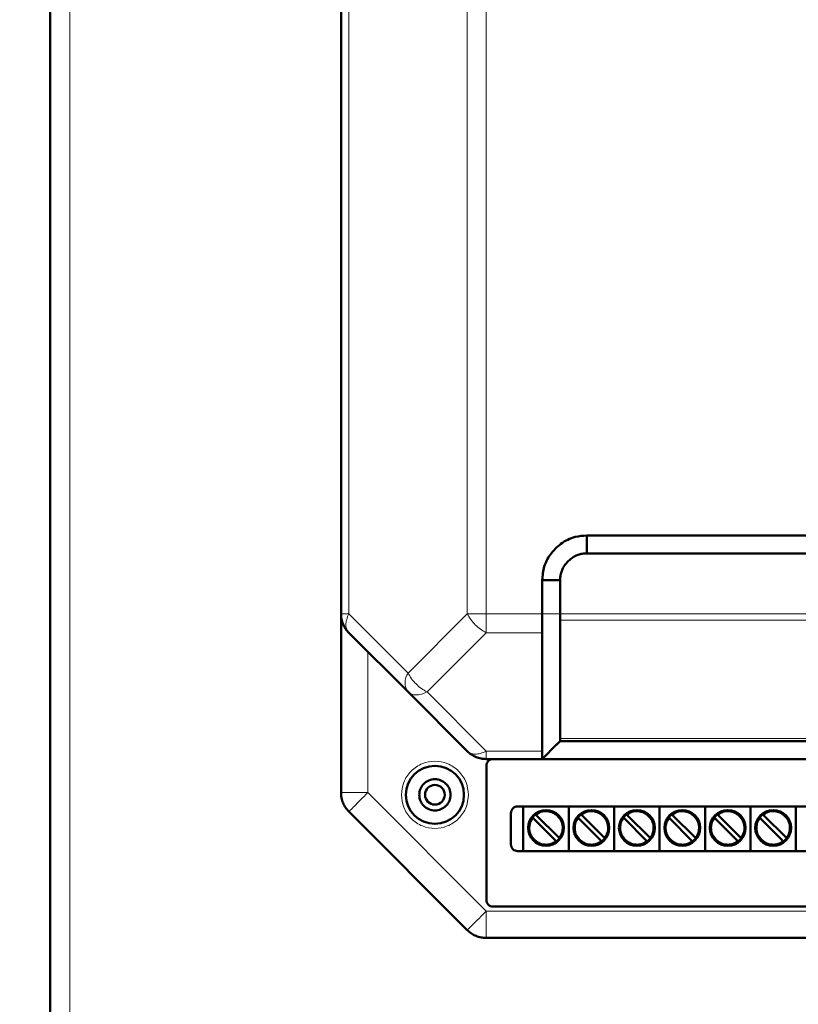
# Model space of a CAD drawing. Header units: millimetres. Extents: x 0 to 420, y 0 to 297.
# Tile 3 of 12: x 48 to 82, y 106 to 150. Entities that reach past the tile are written whole.
import ezdxf

# ---------------------------------------------------------------- set-up
doc = ezdxf.new("R2010")
doc.units = ezdxf.units.MM
doc.styles.add('SLDTEXTSTYLE0', font='TXT', dxfattribs={"width": 0.7, "bigfont": 'bigfont'})
doc.styles.add('SLDTEXTSTYLE1', font='TXT', dxfattribs={"width": 0.7})
doc.dimstyles.new('SLDDIMSTYLE0', dxfattribs={"dimtxt": 5, "dimasz": 5, "dimexe": 0, "dimexo": 0.0625, "dimgap": 1.25, "dimtad": 2, "dimdec": 1, "dimlfac": 2.5, "dimrnd": 1e-09, "dimzin": 12, "dimdsep": 46, "dimtxsty": 'SLDTEXTSTYLE1', "dimsah": 1, "dimcen": 0.09, "dimadec": 0, "dimazin": 3, "dimtfac": 1, "dimtdec": 3, "dimtofl": 0, "dimtmove": 0, "dimatfit": 3, "dimfxl": 0, "dimfrac": 2, "dimtolj": 1, "dimtzin": 12, "dimarcsym": 0})

# ---------------------------------------------------------------- blocks, each defined once
blk = doc.blocks.new('_D_1')
at = {"color": 7, "linetype": 'Continuous', "lineweight": 0}
for p, q in [((62.899, 233.152), (37.909, 233.152)), ((38.909, 233.152), (38.909, 84.952)), ((62.899, 84.952), (37.909, 84.952))]:
    blk.add_line(p, q, dxfattribs=at)
at = {"color": 7, "linetype": 'Continuous', "lineweight": 18}
for points in [[(38.909, 233.152), (38.139, 228.152), (39.678, 228.152)], [(38.909, 84.952), (39.678, 89.952), (38.139, 89.952)]]:
    blk.add_solid(points, dxfattribs=at)
at = {"color": 7, "linetype": 'Continuous', "lineweight": 18, "insert": (32.463, 157.451), "char_height": 5, "attachment_point": 1, "rotation": 90, "style": 'SLDTEXTSTYLE0'}
blk.add_mtext('В', dxfattribs=at)

msp = doc.modelspace()

# ---------------------------------------------------------------- linework, layer by layer
at = {"color": 7, "linetype": 'Continuous', "lineweight": 50}
for p, q in [((48.909, 220.189), (48.909, 97.715)), ((61.909, 205.855), (61.909, 123.849)), ((72.909, 127.352), (112.909, 127.352)), ((72.909, 127.352), (72.909, 126.552)), ((72.909, 126.552), (112.909, 126.552)), ((70.909, 123.849), (70.909, 125.352)), ((71.709, 125.352), (70.909, 125.352)), ((71.709, 123.849), (71.709, 125.352)), ((61.909, 115.849), (61.909, 123.849)), ((71.709, 118.269), (71.708, 123.566)), ((62.26, 123), (64.909, 120.352)), ((64.909, 120.352), (67.557, 117.703)), ((114.108, 118.152), (71.709, 118.152)), ((70.908, 117.352), (71.568, 118.012)), ((70.909, 117.352), (68.406, 117.352)), ((70.908, 117.352), (114.909, 117.352)), ((68.409, 111.052), (68.409, 117.052)), ((62.26, 115), (67.557, 109.703)), ((69.809, 115.232), (116.009, 115.232)), ((70.061, 115.232), (70.061, 113.232)), ((72.093, 115.232), (72.093, 113.232)), ((74.125, 115.232), (74.125, 113.232)), ((76.157, 115.232), (76.157, 113.232)), ((78.189, 115.232), (78.189, 113.232)), ((80.221, 115.232), (80.221, 113.232)), ((82.253, 115.232), (82.253, 113.232)), ((69.509, 113.532), (69.509, 114.932)), ((71.51, 113.697), (70.502, 114.705)), ((70.643, 114.847), (71.651, 113.838)), ((73.542, 113.697), (72.534, 114.705)), ((72.675, 114.847), (73.683, 113.838)), ((75.574, 113.697), (74.566, 114.705)), ((74.707, 114.847), (75.715, 113.838)), ((77.606, 113.697), (76.598, 114.705)), ((76.739, 114.847), (77.747, 113.838)), ((79.638, 113.697), (78.63, 114.705)), ((78.771, 114.847), (79.779, 113.838)), ((81.67, 113.697), (80.662, 114.705)), ((80.803, 114.847), (81.811, 113.838)), ((116.009, 113.232), (69.809, 113.232)), ((117.109, 110.752), (68.709, 110.752)), ((68.406, 109.352), (117.412, 109.352))]:
    msp.add_line(p, q, dxfattribs=at)
at = {"color": 9, "linetype": 'Continuous', "lineweight": 18}
for p, q in [((49.789, 220.072), (49.789, 97.832)), ((62.26, 205.855), (62.26, 123.849)), ((67.557, 205.855), (67.557, 123.849)), ((68.406, 205.855), (68.406, 123.849)), ((61.909, 123.849), (62.26, 123.849)), ((62.26, 123.849), (64.909, 121.2)), ((64.909, 121.2), (67.557, 123.849)), ((68.406, 123.849), (70.909, 123.849)), ((68.406, 123.849), (68.406, 123)), ((70.909, 123.849), (71.709, 123.849)), ((71.709, 123.849), (114.109, 123.849)), ((71.709, 123.566), (114.109, 123.566)), ((68.406, 123), (65.757, 120.352)), ((68.406, 123), (70.907, 123)), ((63.109, 122.152), (63.109, 115.849)), ((65.757, 120.352), (68.406, 117.703)), ((71.709, 118.269), (114.108, 118.269)), ((68.406, 117.703), (70.909, 117.703)), ((68.406, 117.703), (68.406, 117.352)), ((61.909, 115.849), (63.109, 115.849)), ((63.109, 115.849), (68.406, 110.552)), ((68.406, 110.552), (117.412, 110.552)), ((68.406, 110.552), (68.406, 109.352))]:
    msp.add_line(p, q, dxfattribs=at)
at = {"color": 7, "linetype": 'Continuous', "lineweight": 50}
for centre, radius in [((66.109, 115.752), 1.3), ((66.109, 115.752), 0.44), ((71.077, 114.272), 0.8), ((73.109, 114.272), 0.8), ((75.141, 114.272), 0.8), ((77.173, 114.272), 0.8), ((79.205, 114.272), 0.8), ((81.237, 114.272), 0.8)]:
    msp.add_circle(centre, radius, dxfattribs=at)
at = {"color": 9, "linetype": 'Continuous', "lineweight": 18}
msp.add_arc((65.518, 120.776), 0.742, 145.1431, 214.8569, dxfattribs=at)
at = {"color": 7, "linetype": 'Continuous', "lineweight": 50}
for centre, start, end in [((71.077, 114.272), 322.5608, 127.4392), ((73.109, 114.272), 322.5608, 127.4392), ((75.141, 114.272), 322.5608, 127.4392), ((77.173, 114.272), 322.5608, 127.4392), ((79.205, 114.272), 322.5608, 127.4392), ((81.237, 114.272), 322.5608, 127.4392), ((71.077, 114.272), 142.5608, 307.4392), ((71.077, 114.272), 127.4392, 142.5608), ((73.109, 114.272), 142.5608, 307.4392), ((73.109, 114.272), 127.4392, 142.5608), ((75.141, 114.272), 142.5608, 307.4392), ((75.141, 114.272), 127.4392, 142.5608), ((77.173, 114.272), 142.5608, 307.4392), ((77.173, 114.272), 127.4392, 142.5608), ((79.205, 114.272), 142.5608, 307.4392), ((79.205, 114.272), 127.4392, 142.5608), ((81.237, 114.272), 142.5608, 307.4392), ((81.237, 114.272), 127.4392, 142.5608), ((71.077, 114.272), 307.4392, 322.5608), ((73.109, 114.272), 307.4392, 322.5608), ((75.141, 114.272), 307.4392, 322.5608), ((77.173, 114.272), 307.4392, 322.5608), ((79.205, 114.272), 307.4392, 322.5608), ((81.237, 114.272), 307.4392, 322.5608)]:
    msp.add_arc(centre, 0.76, start, end, dxfattribs=at)
for points, knots in [([(70.909, 125.352), (70.925, 125.559), (70.957, 125.969), (71.265, 126.538), (71.733, 127.011), (72.317, 127.313), (72.731, 127.34), (72.909, 127.352)], [0, 0, 0, 0, 0.197417, 0.390669, 0.604477, 0.83082, 1, 1, 1, 1]), ([(71.709, 125.352), (71.71, 125.414), (71.712, 125.507), (71.743, 125.66), (71.782, 125.778), (71.835, 125.89), (71.896, 125.998), (71.987, 126.124), (72.118, 126.257), (72.267, 126.37), (72.404, 126.444), (72.519, 126.49), (72.608, 126.518), (72.737, 126.547), (72.838, 126.55), (72.909, 126.552)], [0, 0, 0, 0, 0.098864, 0.148148, 0.246963, 0.29624, 0.345515, 0.444269, 0.543013, 0.641761, 0.740527, 0.789805, 0.839085, 0.888367, 1, 1, 1, 1]), ([(70.907, 123), (70.907, 123.059), (70.907, 123.119), (70.909, 123.203), (70.908, 123.27), (70.908, 123.408), (70.908, 123.538), (70.909, 123.615), (70.909, 123.615), (70.909, 123.616), (70.909, 123.617), (70.909, 123.622), (70.909, 123.641), (70.909, 123.717), (70.909, 123.79), (70.909, 123.849)], [0, 0, 0, 0, 0.25109, 0.258303, 0.320982, 0.500189, 0.750329, 0.750337, 0.750408, 0.750609, 0.751375, 0.754364, 0.766169, 0.813087, 1, 1, 1, 1]), ([(71.709, 123.566), (71.708, 123.573), (71.708, 123.592), (71.71, 123.633), (71.708, 123.718), (71.708, 123.796), (71.709, 123.849)], [0, 0, 0, 0, 0.0894, 0.250326, 0.501093, 1, 1, 1, 1]), ([(70.907, 123), (70.908, 122.117), (70.909, 120.574), (70.909, 118.865), (70.909, 117.997), (70.909, 117.778), (70.909, 117.723), (70.909, 117.708), (70.909, 117.705), (70.909, 117.703), (70.909, 117.703)], [0, 0, 0, 0, 0.500004, 0.873972, 0.967979, 0.991738, 0.997806, 0.999387, 0.999938, 1, 1, 1, 1]), ([(71.565, 118.009), (71.563, 118.006), (71.558, 118.002), (71.659, 118.103), (71.715, 118.158)], [0, 0, 0, 0, 0.456141, 1, 1, 1, 1]), ([(71.709, 118.269), (71.708, 118.251), (71.708, 118.223), (71.709, 118.197), (71.709, 118.164), (71.709, 118.157), (71.709, 118.152)], [0, 0, 0, 0, 0.251065, 0.409312, 0.501518, 1, 1, 1, 1]), ([(70.909, 117.703), (70.908, 117.604), (70.907, 117.473), (70.911, 117.399), (70.91, 117.362), (70.909, 117.356), (70.909, 117.352)], [0, 0, 0, 0, 0.498428, 0.655876, 0.748189, 1, 1, 1, 1]), ([(70.502, 114.705), (70.498, 114.709), (70.492, 114.715), (70.483, 114.724), (70.477, 114.73), (70.474, 114.733), (70.473, 114.734), (70.473, 114.734)], [0, 0, 0, 0, 0.217235, 0.434507, 0.650723, 0.865022, 1, 1, 1, 1]), ([(70.615, 114.875), (70.615, 114.875), (70.616, 114.874), (70.62, 114.869), (70.628, 114.862), (70.636, 114.854), (70.641, 114.849), (70.643, 114.847)], [0, 0, 0, 0, 0.212285, 0.4245424, 0.6376003, 0.8524352, 1, 1, 1, 1]), ([(72.534, 114.705), (72.53, 114.709), (72.524, 114.715), (72.515, 114.724), (72.509, 114.73), (72.506, 114.733), (72.505, 114.734), (72.505, 114.734)], [0, 0, 0, 0, 0.217235, 0.434507, 0.650723, 0.865022, 1, 1, 1, 1]), ([(72.647, 114.875), (72.647, 114.875), (72.648, 114.874), (72.652, 114.869), (72.66, 114.862), (72.668, 114.854), (72.673, 114.849), (72.675, 114.847)], [0, 0, 0, 0, 0.212285, 0.424542, 0.6376, 0.852435, 1, 1, 1, 1]), ([(74.566, 114.705), (74.562, 114.709), (74.556, 114.715), (74.547, 114.724), (74.541, 114.73), (74.538, 114.733), (74.537, 114.734), (74.537, 114.734)], [0, 0, 0, 0, 0.217235, 0.434507, 0.650723, 0.865022, 1, 1, 1, 1]), ([(74.679, 114.875), (74.679, 114.875), (74.68, 114.874), (74.684, 114.869), (74.692, 114.862), (74.7, 114.854), (74.705, 114.849), (74.707, 114.847)], [0, 0, 0, 0, 0.212285, 0.424542, 0.6376, 0.852435, 1, 1, 1, 1]), ([(76.598, 114.705), (76.594, 114.709), (76.588, 114.715), (76.579, 114.724), (76.573, 114.73), (76.57, 114.733), (76.569, 114.734), (76.569, 114.734)], [0, 0, 0, 0, 0.217235, 0.434507, 0.650723, 0.865022, 1, 1, 1, 1]), ([(76.711, 114.875), (76.711, 114.875), (76.712, 114.874), (76.716, 114.869), (76.724, 114.862), (76.732, 114.854), (76.737, 114.849), (76.739, 114.847)], [0, 0, 0, 0, 0.212285, 0.424542, 0.6376, 0.852435, 1, 1, 1, 1]), ([(78.63, 114.705), (78.626, 114.709), (78.62, 114.715), (78.611, 114.724), (78.605, 114.73), (78.602, 114.733), (78.601, 114.734), (78.601, 114.734)], [0, 0, 0, 0, 0.217235, 0.434507, 0.650723, 0.865022, 1, 1, 1, 1]), ([(78.743, 114.875), (78.743, 114.875), (78.744, 114.874), (78.748, 114.869), (78.756, 114.862), (78.764, 114.854), (78.769, 114.849), (78.771, 114.847)], [0, 0, 0, 0, 0.212285, 0.424542, 0.6376, 0.852435, 1, 1, 1, 1]), ([(80.662, 114.705), (80.658, 114.709), (80.652, 114.715), (80.643, 114.724), (80.637, 114.73), (80.634, 114.733), (80.633, 114.734), (80.633, 114.734)], [0, 0, 0, 0, 0.217235, 0.434507, 0.650723, 0.865022, 1, 1, 1, 1]), ([(80.775, 114.875), (80.775, 114.875), (80.776, 114.874), (80.78, 114.869), (80.788, 114.862), (80.796, 114.854), (80.801, 114.849), (80.803, 114.847)], [0, 0, 0, 0, 0.212285, 0.424542, 0.6376, 0.852435, 1, 1, 1, 1]), ([(71.539, 113.668), (71.538, 113.669), (71.538, 113.669), (71.533, 113.674), (71.526, 113.681), (71.518, 113.689), (71.512, 113.695), (71.51, 113.697)], [0, 0, 0, 0, 0.212285, 0.424542, 0.6376, 0.852435, 1, 1, 1, 1]), ([(71.651, 113.838), (71.655, 113.835), (71.661, 113.829), (71.67, 113.82), (71.676, 113.814), (71.68, 113.81), (71.68, 113.81), (71.68, 113.81)], [0, 0, 0, 0, 0.217235, 0.434507, 0.650723, 0.865022, 1, 1, 1, 1]), ([(73.571, 113.668), (73.57, 113.669), (73.57, 113.669), (73.565, 113.674), (73.558, 113.681), (73.55, 113.689), (73.544, 113.695), (73.542, 113.697)], [0, 0, 0, 0, 0.212285, 0.424542, 0.6376, 0.852435, 1, 1, 1, 1]), ([(73.683, 113.838), (73.687, 113.835), (73.693, 113.829), (73.702, 113.82), (73.708, 113.814), (73.712, 113.81), (73.712, 113.81), (73.712, 113.81)], [0, 0, 0, 0, 0.217235, 0.434507, 0.650723, 0.865022, 1, 1, 1, 1]), ([(75.603, 113.668), (75.602, 113.669), (75.602, 113.669), (75.597, 113.674), (75.59, 113.681), (75.582, 113.689), (75.576, 113.695), (75.574, 113.697)], [0, 0, 0, 0, 0.212285, 0.424542, 0.6376, 0.852435, 1, 1, 1, 1]), ([(75.715, 113.838), (75.719, 113.835), (75.725, 113.829), (75.734, 113.82), (75.74, 113.814), (75.744, 113.81), (75.744, 113.81), (75.744, 113.81)], [0, 0, 0, 0, 0.217235, 0.434507, 0.650723, 0.865022, 1, 1, 1, 1]), ([(77.635, 113.668), (77.634, 113.669), (77.634, 113.669), (77.629, 113.674), (77.622, 113.681), (77.614, 113.689), (77.608, 113.695), (77.606, 113.697)], [0, 0, 0, 0, 0.212285, 0.424542, 0.6376, 0.852435, 1, 1, 1, 1]), ([(77.747, 113.838), (77.751, 113.835), (77.757, 113.829), (77.766, 113.82), (77.772, 113.814), (77.776, 113.81), (77.776, 113.81), (77.776, 113.81)], [0, 0, 0, 0, 0.217235, 0.434507, 0.650723, 0.865022, 1, 1, 1, 1]), ([(79.667, 113.668), (79.666, 113.669), (79.666, 113.669), (79.661, 113.674), (79.654, 113.681), (79.646, 113.689), (79.64, 113.695), (79.638, 113.697)], [0, 0, 0, 0, 0.212285, 0.424542, 0.6376, 0.852435, 1, 1, 1, 1]), ([(79.779, 113.838), (79.783, 113.835), (79.789, 113.829), (79.798, 113.82), (79.804, 113.814), (79.808, 113.81), (79.808, 113.81), (79.808, 113.81)], [0, 0, 0, 0, 0.217235, 0.434507, 0.650723, 0.865022, 1, 1, 1, 1]), ([(81.699, 113.668), (81.698, 113.669), (81.698, 113.669), (81.693, 113.674), (81.686, 113.681), (81.678, 113.689), (81.672, 113.695), (81.67, 113.697)], [0, 0, 0, 0, 0.212285, 0.4245424, 0.6376003, 0.8524352, 1, 1, 1, 1]), ([(81.811, 113.838), (81.815, 113.835), (81.821, 113.829), (81.83, 113.82), (81.836, 113.814), (81.84, 113.81), (81.84, 113.81), (81.84, 113.81)], [0, 0, 0, 0, 0.217235, 0.434507, 0.650723, 0.865022, 1, 1, 1, 1])]:
    msp.add_open_spline(points, degree=3, knots=knots, dxfattribs=at)
for points in [[(62.26, 123), (62.208, 123.059), (62.103, 123.176), (61.994, 123.387), (61.922, 123.613), (61.913, 123.77), (61.909, 123.849)], [(68.406, 117.352), (68.327, 117.356), (68.17, 117.365), (67.944, 117.437), (67.733, 117.546), (67.616, 117.651), (67.557, 117.703)], [(68.409, 117.052), (68.413, 117.091), (68.422, 117.169), (68.49, 117.267), (68.588, 117.337), (68.666, 117.347), (68.705, 117.352)], [(66.809, 115.752), (66.798, 115.843), (66.777, 116.027), (66.615, 116.26), (66.384, 116.415), (66.109, 116.47), (65.833, 116.415), (65.602, 116.26), (65.44, 116.027), (65.419, 115.843), (65.409, 115.752)], [(62.26, 115), (62.208, 115.059), (62.103, 115.176), (61.994, 115.387), (61.922, 115.613), (61.913, 115.77), (61.909, 115.849)], [(65.409, 115.752), (65.419, 115.66), (65.44, 115.477), (65.602, 115.244), (65.833, 115.088), (66.109, 115.034), (66.384, 115.088), (66.615, 115.244), (66.777, 115.477), (66.798, 115.66), (66.809, 115.752)], [(69.509, 114.932), (69.513, 114.971), (69.522, 115.05), (69.591, 115.149), (69.691, 115.218), (69.769, 115.227), (69.809, 115.232)], [(69.809, 113.232), (69.769, 113.236), (69.691, 113.245), (69.591, 113.315), (69.522, 113.414), (69.513, 113.493), (69.509, 113.532)], [(68.709, 110.752), (68.669, 110.756), (68.591, 110.765), (68.491, 110.835), (68.422, 110.934), (68.413, 111.013), (68.409, 111.052)], [(68.406, 109.352), (68.327, 109.356), (68.17, 109.365), (67.944, 109.437), (67.733, 109.546), (67.616, 109.651), (67.557, 109.703)]]:
    msp.add_open_spline(points, degree=3, dxfattribs=at)
at = {"color": 9, "linetype": 'Continuous', "lineweight": 18}
for points in [[(62.26, 123.849), (62.223, 123.763), (62.149, 123.592), (62.119, 123.354), (62.149, 123.146), (62.223, 123.049), (62.26, 123)], [(67.557, 123.849), (67.616, 123.849), (67.733, 123.849), (67.944, 123.849), (68.17, 123.849), (68.327, 123.849), (68.406, 123.849)], [(68.406, 123), (68.32, 123.049), (68.149, 123.146), (67.911, 123.354), (67.702, 123.592), (67.605, 123.763), (67.557, 123.849)], [(64.909, 121.2), (64.957, 121.115), (65.054, 120.944), (65.262, 120.706), (65.5, 120.497), (65.672, 120.4), (65.757, 120.352)], [(65.757, 120.352), (65.672, 120.315), (65.5, 120.24), (65.262, 120.211), (65.054, 120.24), (64.957, 120.315), (64.909, 120.352)], [(67.557, 117.703), (67.605, 117.666), (67.702, 117.592), (67.911, 117.562), (68.149, 117.592), (68.32, 117.666), (68.406, 117.703)], [(63.109, 115.849), (62.997, 115.738), (62.775, 115.515), (62.495, 115.235), (62.298, 115.039), (62.273, 115.013), (62.26, 115)], [(70.357, 114.272), (70.363, 114.35), (70.376, 114.506), (70.46, 114.639), (70.502, 114.705)], [(72.389, 114.272), (72.395, 114.35), (72.408, 114.506), (72.492, 114.639), (72.534, 114.705)], [(74.421, 114.272), (74.427, 114.35), (74.44, 114.506), (74.524, 114.639), (74.566, 114.705)], [(76.453, 114.272), (76.459, 114.35), (76.472, 114.506), (76.556, 114.639), (76.598, 114.705)], [(78.485, 114.272), (78.491, 114.35), (78.504, 114.506), (78.588, 114.639), (78.63, 114.705)], [(80.517, 114.272), (80.523, 114.35), (80.536, 114.506), (80.62, 114.639), (80.662, 114.705)], [(67.557, 109.703), (67.57, 109.716), (67.595, 109.742), (67.792, 109.938), (68.072, 110.218), (68.294, 110.441), (68.406, 110.552)]]:
    msp.add_open_spline(points, degree=3, dxfattribs=at)
for points, knots in [([(64.609, 115.752), (64.629, 115.941), (64.659, 116.231), (64.846, 116.58), (65.04, 116.82), (65.28, 117.015), (65.63, 117.196), (66.109, 117.288), (66.588, 117.196), (66.937, 117.015), (67.177, 116.82), (67.371, 116.58), (67.558, 116.231), (67.589, 115.941), (67.609, 115.752)], [0, 0, 0, 0, 0.1197284, 0.1841803, 0.25, 0.3158197, 0.3802716, 0.5, 0.6197284, 0.6841803, 0.75, 0.8158197, 0.8802716, 1, 1, 1, 1]), ([(67.609, 115.752), (67.589, 115.563), (67.558, 115.273), (67.371, 114.924), (67.177, 114.684), (66.937, 114.489), (66.588, 114.308), (66.109, 114.216), (65.63, 114.308), (65.28, 114.489), (65.04, 114.684), (64.846, 114.924), (64.659, 115.273), (64.629, 115.563), (64.609, 115.752)], [0, 0, 0, 0, 0.119728, 0.18418, 0.25, 0.31582, 0.380272, 0.5, 0.619728, 0.68418, 0.75, 0.81582, 0.880272, 1, 1, 1, 1]), ([(70.643, 114.847), (70.714, 114.89), (70.862, 114.979), (71.129, 115.006), (71.384, 114.94), (71.596, 114.791), (71.745, 114.58), (71.81, 114.324), (71.784, 114.057), (71.695, 113.91), (71.651, 113.838)], [0, 0, 0, 0, 0.120911, 0.25, 0.379089, 0.5, 0.620911, 0.75, 0.879089, 1, 1, 1, 1]), ([(72.675, 114.847), (72.746, 114.89), (72.894, 114.979), (73.161, 115.006), (73.416, 114.94), (73.628, 114.791), (73.777, 114.58), (73.842, 114.324), (73.816, 114.057), (73.727, 113.91), (73.683, 113.838)], [0, 0, 0, 0, 0.120911, 0.25, 0.379089, 0.5, 0.620911, 0.75, 0.879089, 1, 1, 1, 1]), ([(74.707, 114.847), (74.778, 114.89), (74.926, 114.979), (75.193, 115.006), (75.448, 114.94), (75.66, 114.791), (75.809, 114.58), (75.874, 114.324), (75.848, 114.057), (75.759, 113.91), (75.715, 113.838)], [0, 0, 0, 0, 0.120911, 0.25, 0.379089, 0.5, 0.620911, 0.75, 0.879089, 1, 1, 1, 1]), ([(76.739, 114.847), (76.81, 114.89), (76.958, 114.979), (77.225, 115.006), (77.48, 114.94), (77.692, 114.791), (77.841, 114.58), (77.906, 114.324), (77.88, 114.057), (77.791, 113.91), (77.747, 113.838)], [0, 0, 0, 0, 0.120911, 0.25, 0.379089, 0.5, 0.620911, 0.75, 0.879089, 1, 1, 1, 1]), ([(78.771, 114.847), (78.842, 114.89), (78.99, 114.979), (79.257, 115.006), (79.512, 114.94), (79.724, 114.791), (79.873, 114.58), (79.938, 114.324), (79.912, 114.057), (79.823, 113.91), (79.779, 113.838)], [0, 0, 0, 0, 0.120911, 0.25, 0.379089, 0.5, 0.620911, 0.75, 0.879089, 1, 1, 1, 1]), ([(80.803, 114.847), (80.874, 114.89), (81.022, 114.979), (81.289, 115.006), (81.544, 114.94), (81.756, 114.791), (81.905, 114.58), (81.97, 114.324), (81.944, 114.057), (81.855, 113.91), (81.811, 113.838)], [0, 0, 0, 0, 0.120911, 0.25, 0.379089, 0.5, 0.620911, 0.75, 0.879089, 1, 1, 1, 1]), ([(71.51, 113.697), (71.455, 113.662), (71.342, 113.59), (71.143, 113.546), (70.941, 113.555), (70.751, 113.62), (70.586, 113.732), (70.457, 113.888), (70.372, 114.074), (70.362, 114.207), (70.357, 114.272)], [0, 0, 0, 0, 0.122569, 0.25, 0.377431, 0.5, 0.622569, 0.75, 0.877431, 1, 1, 1, 1]), ([(73.542, 113.697), (73.487, 113.662), (73.374, 113.59), (73.175, 113.546), (72.973, 113.555), (72.783, 113.62), (72.618, 113.732), (72.489, 113.888), (72.404, 114.074), (72.394, 114.207), (72.389, 114.272)], [0, 0, 0, 0, 0.122569, 0.25, 0.377431, 0.5, 0.622569, 0.75, 0.877431, 1, 1, 1, 1]), ([(75.574, 113.697), (75.519, 113.662), (75.406, 113.59), (75.207, 113.546), (75.005, 113.555), (74.815, 113.62), (74.65, 113.732), (74.521, 113.888), (74.436, 114.074), (74.426, 114.207), (74.421, 114.272)], [0, 0, 0, 0, 0.122569, 0.25, 0.377431, 0.5, 0.622569, 0.75, 0.877431, 1, 1, 1, 1]), ([(77.606, 113.697), (77.551, 113.662), (77.438, 113.59), (77.239, 113.546), (77.037, 113.555), (76.847, 113.62), (76.682, 113.732), (76.553, 113.888), (76.468, 114.074), (76.458, 114.207), (76.453, 114.272)], [0, 0, 0, 0, 0.122569, 0.25, 0.377431, 0.5, 0.622569, 0.75, 0.877431, 1, 1, 1, 1]), ([(79.638, 113.697), (79.583, 113.662), (79.47, 113.59), (79.271, 113.546), (79.069, 113.555), (78.879, 113.62), (78.714, 113.732), (78.585, 113.888), (78.5, 114.074), (78.49, 114.207), (78.485, 114.272)], [0, 0, 0, 0, 0.122569, 0.25, 0.377431, 0.5, 0.622569, 0.75, 0.877431, 1, 1, 1, 1]), ([(81.67, 113.697), (81.615, 113.662), (81.502, 113.59), (81.303, 113.546), (81.101, 113.555), (80.911, 113.62), (80.746, 113.732), (80.617, 113.888), (80.532, 114.074), (80.522, 114.207), (80.517, 114.272)], [0, 0, 0, 0, 0.122569, 0.25, 0.377431, 0.5, 0.622569, 0.75, 0.877431, 1, 1, 1, 1])]:
    msp.add_open_spline(points, degree=3, knots=knots, dxfattribs=at)

# ---------------------------------------------------------------- dimensions: what is measured, and where the dimension line sits
at = {"color": 7, "linetype": 'Continuous', "lineweight": 18}
dim = msp.add_linear_dim(base=(38.909, 84.952), p1=(62.909, 233.152), p2=(62.909, 84.952), angle=90, text='В', dimstyle='SLDDIMSTYLE0', dxfattribs=at)
dim.commit()
dim.dimension.update_dxf_attribs({"geometry": '_D_1', "text_midpoint": (38.909, 159.052), "dimtype": 160})

doc.saveas('drawing.dxf')
